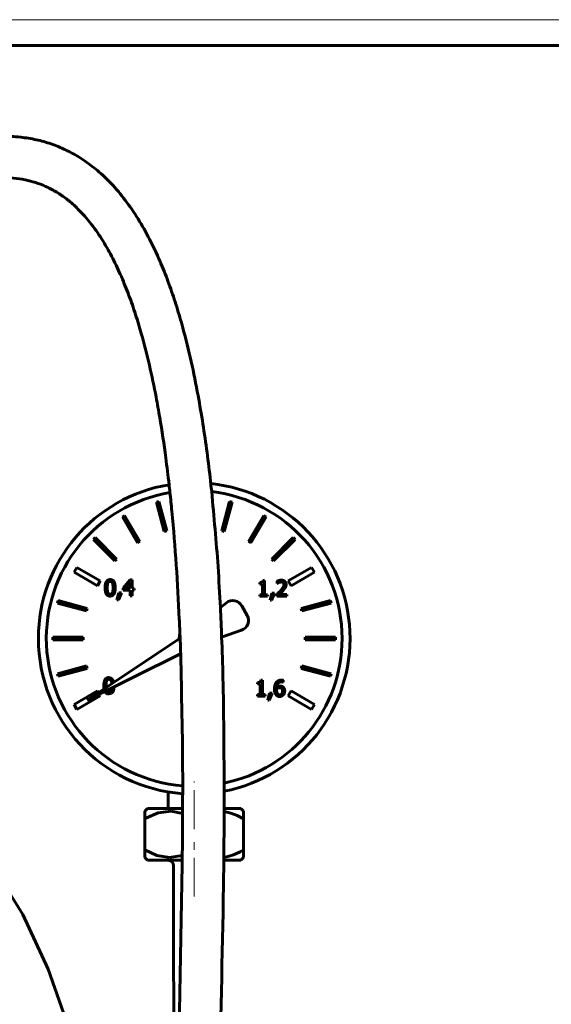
# Model space of a CAD drawing. Header units: millimetres. Extents: x 0 to 594, y 0 to 420.
# Tile 5 of 9: x 202 to 304, y 230 to 420. Entities that reach past the tile are written whole.
import ezdxf

# ---------------------------------------------------------------- set-up
doc = ezdxf.new("R2010")
doc.units = ezdxf.units.MM
for name, pattern in [('K5LT_AXLED', [12, 7.5, -1.5, 1.5, -1.5]), ('K5LT_BASIC', [0]), ('K5LT_THIN', [0])]:
    doc.linetypes.add(name, pattern=pattern)
doc.layers.add('Системный слой (1)', color=7, linetype='Continuous', true_color=0x6c6c6c)

# ---------------------------------------------------------------- blocks, each defined once
blk = doc.blocks.new('U6')
at = {"layer": 'Системный слой (1)', "color": 143, "linetype": 'K5LT_BASIC', "lineweight": 60, "true_color": 0x33acca}
for p, q in [((189.78, 264.73), (196.36, 256.88)), ((196.36, 256.88), (202.1, 247.66)), ((202.1, 247.66), (207.01, 237.08)), ((207.01, 237.08), (210.41, 227.38))]:
    blk.add_line(p, q, dxfattribs=at)
blk = doc.blocks.new('U50')
at = {"layer": 'Системный слой (1)', "color": 143, "linetype": 'K5LT_BASIC', "lineweight": 60, "true_color": 0x33acca}
for p, q in [((219.18, 290.91), (219.14, 290.77)), ((219.22, 291.08), (219.18, 290.91)), ((219.24, 291.27), (219.22, 291.08))]:
    blk.add_line(p, q, dxfattribs=at)
blk = doc.blocks.new('U51')
at = {"layer": 'Системный слой (1)', "color": 143, "linetype": 'K5LT_BASIC', "lineweight": 60, "true_color": 0x33acca}
for p, q in [((218.69, 290.11), (219.21, 290.26)), ((219.21, 290.26), (219.43, 290.5)), ((219.43, 290.5), (219.44, 290.51)), ((219.44, 290.51), (219.46, 290.54)), ((219.46, 290.54), (219.49, 290.61)), ((219.49, 290.61), (219.55, 290.75)), ((219.55, 290.75), (219.63, 291.1)), ((219.63, 291.1), (219.66, 291.48))]:
    blk.add_line(p, q, dxfattribs=at)
blk = doc.blocks.new('U52')
at = {"layer": 'Системный слой (1)', "color": 143, "linetype": 'K5LT_BASIC', "lineweight": 60, "true_color": 0x33acca}
for p, q in [((218.13, 291.57), (218.13, 291.69)), ((218.13, 291.45), (218.13, 291.57)), ((218.14, 291.34), (218.13, 291.45)), ((218.23, 290.77), (218.23, 290.78))]:
    blk.add_line(p, q, dxfattribs=at)
blk = doc.blocks.new('U53')
at = {"layer": 'Системный слой (1)', "color": 143, "linetype": 'K5LT_BASIC', "lineweight": 60, "true_color": 0x33acca}
for start, end in [(99.273, 180), (281.1079, 83.8941), (180, 265.7546)]:
    blk.add_arc((235.11, 300.82), 30, start, end, dxfattribs=at)
blk = doc.blocks.new('U54')
at = {"layer": 'Системный слой (1)', "color": 143, "linetype": 'K5LT_BASIC', "lineweight": 60, "true_color": 0x33acca}
for p, q in [((219.14, 292.63), (219.19, 292.47)), ((219.19, 292.47), (219.22, 292.29)), ((219.22, 292.29), (219.24, 292.07))]:
    blk.add_line(p, q, dxfattribs=at)
blk = doc.blocks.new('U55')
at = {"layer": 'Системный слой (1)', "color": 143, "linetype": 'K5LT_BASIC', "lineweight": 60, "true_color": 0x33acca}
for p, q in [((219.13, 293.18), (218.69, 293.28)), ((219.3, 293.06), (219.13, 293.18)), ((219.37, 292.97), (219.3, 293.06)), ((219.4, 292.93), (219.37, 292.97)), ((219.42, 292.91), (219.4, 292.93)), ((219.42, 292.89), (219.42, 292.91)), ((219.45, 292.86), (219.42, 292.89)), ((219.62, 292.33), (219.45, 292.86))]:
    blk.add_line(p, q, dxfattribs=at)
blk = doc.blocks.new('U56')
at = {"layer": 'Системный слой (1)', "color": 143, "linetype": 'K5LT_BASIC', "lineweight": 60, "true_color": 0x33acca}
for start, end in [(99.433, 265.5274), (0, 83.2212), (281.7149, 0)]:
    blk.add_arc((235.11, 300.82), 28.47, start, end, dxfattribs=at)
blk = doc.blocks.new('U57')
at = {"layer": 'Системный слой (1)', "color": 143, "linetype": 'K5LT_BASIC', "lineweight": 60, "true_color": 0x33acca}
for p, q in [((216.67, 290.36), (216.47, 290.7)), ((217.02, 289.74), (216.83, 290.08))]:
    blk.add_line(p, q, dxfattribs=at)
blk = doc.blocks.new('U58')
at = {"layer": 'Системный слой (1)', "color": 143, "linetype": 'K5LT_BASIC', "lineweight": 60, "true_color": 0x33acca}
for p, q in [((217.72, 291.69), (217.72, 291.48)), ((217.72, 291.48), (217.73, 291.27)), ((217.73, 291.27), (217.76, 291.09)), ((217.89, 290.61), (217.96, 290.49)), ((217.96, 290.49), (217.96, 290.48)), ((217.96, 290.48), (217.97, 290.46)), ((217.97, 290.46), (218, 290.43)), ((218, 290.43), (218.05, 290.37)), ((218.05, 290.37), (218.16, 290.26)), ((218.16, 290.26), (218.44, 290.13)), ((218.44, 290.13), (218.69, 290.11))]:
    blk.add_line(p, q, dxfattribs=at)
blk = doc.blocks.new('U65')
at = {"layer": 'Системный слой (1)', "color": 143, "linetype": 'K5LT_BASIC', "lineweight": 60, "true_color": 0x33acca}
for p, q in [((231.11, 253.07), (231.12, 240.84)), ((231.12, 240.84), (231.16, 228.61)), ((231.16, 228.61), (231.2, 216.37)), ((231.27, 201.07), (231.27, 200.74)), ((231.27, 200.74), (231.27, 200.4)), ((231.27, 200.4), (231.28, 200.07)), ((231.32, 192.07), (231.33, 189.31)), ((231.33, 189.31), (231.35, 186.54)), ((231.35, 186.54), (231.36, 183.79))]:
    blk.add_line(p, q, dxfattribs=at)
blk = doc.blocks.new('U66')
at = {"layer": 'Системный слой (1)', "color": 143, "linetype": 'K5LT_BASIC', "lineweight": 60, "true_color": 0x33acca}
for p, q in [((242.17, 267.18), (240.88, 267.47)), ((243.41, 266.69), (242.17, 267.18)), ((244.61, 266.07), (243.41, 266.69))]:
    blk.add_line(p, q, dxfattribs=at)
blk = doc.blocks.new('U67')
at = {"layer": 'Системный слой (1)', "color": 143, "linetype": 'K5LT_BASIC', "lineweight": 60, "true_color": 0x33acca}
for p, q in [((232.8, 258.07), (226.14, 258.07)), ((244.08, 258.07), (240.8, 258.07))]:
    blk.add_line(p, q, dxfattribs=at)
blk = doc.blocks.new('U68')
at = {"layer": 'Системный слой (1)', "color": 143, "linetype": 'K5LT_BASIC', "lineweight": 60, "true_color": 0x33acca}
for p, q in [((230.65, 267.54), (228.17, 267.21)), ((232.88, 267.11), (230.65, 267.54)), ((225.82, 266.19), (225.61, 266.07)), ((228.17, 267.21), (225.82, 266.19))]:
    blk.add_line(p, q, dxfattribs=at)
blk = doc.blocks.new('U69')
at = {"layer": 'Системный слой (1)', "color": 143, "linetype": 'K5LT_BASIC', "lineweight": 60, "true_color": 0x33acca}
for p, q in [((243.94, 259.71), (244.61, 260.07)), ((240.81, 258.67), (241.4, 258.77)), ((241.4, 258.77), (242.69, 259.15)), ((242.69, 259.15), (243.94, 259.71))]:
    blk.add_line(p, q, dxfattribs=at)
blk = doc.blocks.new('U70')
at = {"layer": 'Системный слой (1)', "color": 143, "linetype": 'K5LT_BASIC', "lineweight": 60, "true_color": 0x33acca}
for p, q in [((232.88, 268.07), (226.14, 268.07)), ((244.08, 268.07), (240.88, 268.07))]:
    blk.add_line(p, q, dxfattribs=at)
blk = doc.blocks.new('U71')
at = {"layer": 'Системный слой (1)', "color": 143, "linetype": 'K5LT_BASIC', "lineweight": 60, "true_color": 0x33acca}
for p, q in [((225.61, 260.07), (227.91, 259.01)), ((227.91, 259.01), (230.36, 258.6)), ((230.36, 258.6), (232.81, 259.02))]:
    blk.add_line(p, q, dxfattribs=at)
blk = doc.blocks.new('U116')
at = {"color": 7, "linetype": 'K5LT_THIN', "lineweight": 18, "true_color": 0xffffff}
blk.add_line((0, 420), (594, 420), dxfattribs=at)
at = {"color": 143, "linetype": 'K5LT_BASIC', "lineweight": 60, "true_color": 0x33acca}
blk.add_line((20, 415), (589, 415), dxfattribs=at)

msp = doc.modelspace()

# ---------------------------------------------------------------- linework, layer by layer
at = {"layer": 'Системный слой (1)', "color": 143, "linetype": 'K5LT_BASIC', "lineweight": 60, "true_color": 0x33acca}
for p, q in [((228.309, 327.171), (227.826, 327.042)), ((227.826, 327.042), (229.338, 321.399)), ((229.821, 321.528), (228.309, 327.171)), ((241.911, 327.171), (240.399, 321.528)), ((240.882, 321.399), (242.394, 327.042)), ((242.394, 327.042), (241.911, 327.171)), ((221.721, 324.513), (221.288, 324.263)), ((224.642, 319.454), (221.721, 324.513)), ((248.499, 324.513), (245.578, 319.454)), ((248.932, 324.263), (248.499, 324.513)), ((221.288, 324.263), (224.209, 319.204)), ((246.011, 319.204), (248.932, 324.263)), ((229.338, 321.399), (229.821, 321.528)), ((240.399, 321.528), (240.882, 321.399)), ((216.045, 320.24), (215.692, 319.887)), ((215.692, 319.887), (219.823, 315.756)), ((220.176, 316.11), (216.045, 320.24)), ((224.209, 319.204), (224.642, 319.454)), ((245.578, 319.454), (246.011, 319.204)), ((254.174, 320.24), (250.044, 316.11)), ((250.397, 315.756), (254.528, 319.887)), ((254.528, 319.887), (254.174, 320.24)), ((219.823, 315.756), (220.176, 316.11)), ((250.044, 316.11), (250.397, 315.756)), ((212.52, 314.5), (211.97, 313.547)), ((211.97, 313.547), (216.473, 310.947)), ((217.023, 311.9), (212.52, 314.5)), ((257.7, 314.5), (253.197, 311.9)), ((253.747, 310.947), (258.25, 313.547)), ((258.25, 313.547), (257.7, 314.5)), ((216.473, 310.947), (217.023, 311.9)), ((222.786, 312.087), (221.423, 310.516)), ((221.744, 310.414), (222.769, 311.605)), ((222.769, 311.605), (222.769, 310.414)), ((223.162, 312.087), (222.786, 312.087)), ((223.162, 310.414), (223.162, 312.087)), ((247.725, 311.563), (247.725, 311.284)), ((247.725, 311.284), (248.278, 311.284)), ((248.278, 311.284), (248.278, 309.242)), ((248.671, 311.988), (248.355, 311.988)), ((248.671, 309.242), (248.671, 311.988)), ((251.106, 311.86), (251.106, 311.425)), ((251.106, 311.425), (251.129, 311.425)), ((251.129, 311.425), (251.425, 311.593)), ((253.197, 311.9), (253.747, 310.947)), ((220.583, 309.622), (220.222, 308.28)), ((220.521, 308.28), (221.094, 309.622)), ((221.094, 309.622), (220.583, 309.622)), ((221.423, 310.516), (221.423, 310.086)), ((221.423, 310.086), (222.769, 310.086)), ((222.769, 310.414), (221.744, 310.414)), ((222.769, 310.086), (222.769, 309.039)), ((223.525, 310.414), (223.162, 310.414)), ((223.162, 310.086), (223.525, 310.086)), ((223.162, 309.039), (223.162, 310.086)), ((223.525, 310.086), (223.525, 310.414)), ((247.725, 309.242), (247.725, 308.93)), ((248.278, 309.242), (247.725, 309.242)), ((249.212, 309.242), (248.671, 309.242)), ((249.212, 308.93), (249.212, 309.242)), ((250.062, 309.513), (249.701, 308.172)), ((250, 308.172), (250.573, 309.513)), ((250.573, 309.513), (250.062, 309.513)), ((251.042, 309.363), (251.042, 308.93)), ((251.425, 309.284), (252.23, 310.074)), ((252.922, 309.284), (251.425, 309.284)), ((252.922, 308.93), (252.922, 309.284)), ((208.891, 308.107), (208.761, 307.624)), ((208.761, 307.624), (214.404, 306.112)), ((214.533, 306.595), (208.891, 308.107)), ((220.222, 308.28), (220.521, 308.28)), ((222.769, 309.039), (223.162, 309.039)), ((241.304, 307.678), (240.145, 306.753)), ((247.725, 308.93), (249.212, 308.93)), ((249.701, 308.172), (250, 308.172)), ((251.042, 308.93), (252.922, 308.93)), ((261.329, 308.107), (255.686, 306.595)), ((255.816, 306.112), (261.458, 307.624)), ((261.458, 307.624), (261.329, 308.107)), ((214.404, 306.112), (214.533, 306.595)), ((245.315, 305.257), (244.3, 307.086)), ((255.686, 306.595), (255.816, 306.112)), ((240.392, 301.073), (244.22, 302.396)), ((213.741, 301.072), (207.899, 301.072)), ((207.899, 301.072), (207.899, 300.572)), ((207.899, 300.572), (213.741, 300.572)), ((213.741, 300.572), (213.741, 301.072)), ((232.231, 300.71), (214.496, 288.921)), ((256.479, 301.072), (256.479, 300.572)), ((262.321, 301.072), (256.479, 301.072)), ((256.479, 300.572), (262.321, 300.572)), ((262.321, 300.572), (262.321, 301.072)), ((214.496, 288.921), (232.502, 297.854)), ((214.404, 295.533), (208.761, 294.021)), ((208.761, 294.021), (208.891, 293.538)), ((208.891, 293.538), (214.533, 295.05)), ((214.533, 295.05), (214.404, 295.533)), ((255.816, 295.533), (255.686, 295.05)), ((255.686, 295.05), (261.329, 293.538)), ((261.458, 294.021), (255.816, 295.533)), ((261.329, 293.538), (261.458, 294.021)), ((247.283, 292.327), (247.283, 292.048)), ((248.229, 292.752), (247.913, 292.752)), ((248.229, 290.005), (248.229, 292.752)), ((252.245, 292.364), (252.262, 292.364)), ((252.262, 292.364), (252.262, 292.757)), ((216.473, 290.697), (211.97, 288.097)), ((247.283, 292.048), (247.836, 292.048)), ((247.836, 292.048), (247.836, 290.005)), ((249.62, 290.277), (249.259, 288.935)), ((249.558, 288.935), (250.131, 290.277)), ((250.131, 290.277), (249.62, 290.277)), ((250.963, 290.941), (250.971, 291.134)), ((253.747, 290.697), (253.197, 289.745)), ((258.25, 288.097), (253.747, 290.697)), ((212.52, 287.145), (217.023, 289.745)), ((247.836, 290.005), (247.283, 290.005)), ((247.283, 290.005), (247.283, 289.694)), ((247.283, 289.694), (248.77, 289.694)), ((248.77, 290.005), (248.229, 290.005)), ((248.77, 289.694), (248.77, 290.005)), ((249.259, 288.935), (249.558, 288.935)), ((253.197, 289.745), (257.7, 287.145)), ((211.97, 288.097), (212.52, 287.145)), ((257.7, 287.145), (258.25, 288.097)), ((230.11, 271.242), (230.11, 268.072)), ((225.61, 267.542), (226.14, 268.072)), ((225.61, 266.072), (225.61, 267.542)), ((244.61, 267.542), (244.08, 268.072)), ((244.61, 267.542), (244.61, 266.072)), ((225.61, 260.072), (225.61, 266.072)), ((244.61, 260.072), (244.61, 266.072)), ((225.61, 258.603), (225.61, 260.072)), ((244.61, 260.072), (244.61, 258.603)), ((226.14, 258.072), (225.61, 258.603)), ((244.08, 258.072), (244.61, 258.603)), ((231.11, 257.072), (231.11, 253.072))]:
    msp.add_line(p, q, dxfattribs=at)
at = {"layer": 'Системный слой (1)', "color": 30, "linetype": 'K5LT_AXLED', "lineweight": 18, "true_color": 0xff8000}
for p, q in [((235.11, 264.072), (235.11, 273.242)), ((235.11, 251.072), (235.11, 262.072))]:
    msp.add_line(p, q, dxfattribs=at)
at = {"layer": 'Системный слой (1)', "color": 143, "linetype": 'K5LT_BASIC', "lineweight": 60, "true_color": 0x33acca}
for centre, radius, start, end in [((242.552, 306.115), 2, 29.02848, 128.59585), ((243.567, 304.286), 2, 289.06032, 29.02848), ((235.11, 300.822), 2.882, 162.48909, 182.24322), ((230.11, 257.072), 1, 0, 90)]:
    msp.add_arc(centre, radius, start, end, dxfattribs=at)
for points, knots in [([(198.459, 397.543), (198.923, 397.543), (199.385, 397.533), (200.47, 397.483), (201.092, 397.435), (202.716, 397.256), (203.718, 397.091), (205.666, 396.655), (206.61, 396.39), (208.483, 395.748), (209.421, 395.366), (211.238, 394.501), (212.116, 394.022), (213.48, 393.177), (213.98, 392.845), (215.382, 391.849), (216.281, 391.13), (218.074, 389.526), (218.966, 388.631), (220.756, 386.634), (221.637, 385.532), (223.325, 383.192), (224.129, 381.956), (225.65, 379.385), (226.367, 378.047), (227.714, 375.308), (228.343, 373.906), (229.454, 371.222), (229.948, 369.937), (230.883, 367.331), (231.324, 366.01), (232.158, 363.342), (232.551, 361.996), (233.507, 358.503), (234.038, 356.342), (235.012, 351.982), (235.454, 349.789), (236.191, 345.77), (236.497, 343.957), (237.349, 338.5), (237.833, 334.817), (238.265, 330.979), (238.287, 330.816), (238.347, 330.13), (238.425, 329.612), (238.889, 324.277), (239.374, 319.49), (239.866, 312.023), (240.029, 309.373), (240.229, 304.858), (240.323, 302.964), (240.489, 298.449), (240.575, 295.833), (240.814, 286.479), (240.813, 279.7), (240.896, 272.425), (240.889, 271.908), (240.891, 270.276), (240.889, 269.18), (240.859, 264.742), (240.833, 261.406), (240.778, 255.548), (240.736, 253.001), (240.476, 237.096), (240.121, 223.674), (239.8, 208.153), (239.765, 206.033), (239.718, 202.973), (239.7, 202.023), (239.689, 200.739), (239.681, 200.405), (239.659, 197.405), (239.636, 194.739), (239.615, 191.627), (239.616, 191.181), (239.616, 190.692), (239.616, 190.629), (239.616, 190.584)], [0, 0, 0, 0, 0.2367398, 0.2367398, 0.5523929, 0.5523929, 1.0601969, 1.0601969, 1.544577, 1.544577, 2.0325219, 2.0325219, 2.5056027, 2.5056027, 2.786157, 2.786157, 3.3095432, 3.3095432, 3.8676201, 3.8676201, 4.4866758, 4.4866758, 5.1076555, 5.1076555, 5.7286352, 5.7286352, 6.3496149, 6.3496149, 6.902071, 6.902071, 7.4545271, 7.4545271, 8.0069832, 8.0069832, 8.878645, 8.878645, 9.7503067, 9.7503067, 10.4647525, 10.4647525, 11.8936441, 11.8936441, 11.957174, 11.957174, 12.1596985, 12.1596985, 14.0275982, 14.0275982, 15.0393762, 15.0393762, 15.7710527, 15.7710527, 16.7866206, 16.7866206, 19.3923494, 19.3923494, 19.5944868, 19.5944868, 20.0224919, 20.0224919, 21.3096182, 21.3096182, 22.284422, 22.284422, 27.4673207, 27.4673207, 28.2839464, 28.2839464, 28.6508928, 28.6508928, 28.7793703, 28.7793703, 29.8086143, 29.8086143, 29.9805003, 29.9805003, 29.9976215, 29.9976215, 29.9976215, 29.9976215]), ([(198.459, 389.543), (199.285, 389.543), (200.101, 389.499), (201.643, 389.323), (202.362, 389.201), (203.733, 388.886), (204.39, 388.698), (205.689, 388.244), (206.325, 387.983), (207.607, 387.366), (208.245, 387.014), (209.504, 386.223), (210.129, 385.781), (210.895, 385.175), (211.052, 385.047), (211.894, 384.343), (212.571, 383.71), (213.965, 382.254), (214.677, 381.42), (216.13, 379.531), (216.868, 378.453), (218.221, 376.26), (218.838, 375.16), (220.009, 372.879), (220.562, 371.702), (221.605, 369.3), (222.094, 368.077), (222.996, 365.651), (223.412, 364.449), (224.2, 362.013), (224.574, 360.775), (225.495, 357.524), (226.01, 355.497), (226.956, 351.402), (227.387, 349.333), (228.025, 345.976), (228.255, 344.687), (228.906, 340.823), (229.29, 338.241), (229.867, 333.9), (230.079, 332.162), (230.334, 329.921), (230.391, 329.413), (230.57, 327.704), (230.696, 326.505), (231.473, 318.431), (231.926, 311.467), (232.284, 303.587), (232.325, 302.638), (232.412, 300.41), (232.475, 299.136), (232.67, 290.013), (232.872, 282.137), (232.889, 273.692), (232.89, 273.067), (232.89, 271.93), (232.896, 271.419), (232.876, 269.958), (232.888, 269.019), (232.859, 264.742), (232.851, 261.404), (232.66, 248.672), (232.49, 239.323), (232.239, 228.316), (232.202, 226.775), (232.1, 222.169), (232.029, 219.12), (231.961, 216.038), (231.961, 216.02), (231.93, 214.558), (231.902, 213.112), (231.866, 211.473), (231.862, 211.272), (231.791, 207.742), (231.75, 204.404), (231.685, 200.74), (231.681, 200.405), (231.658, 197.859), (231.632, 195.648), (231.62, 192.981), (231.619, 192.529), (231.617, 191.579), (231.616, 191.074), (231.616, 190.584)], [0, 0, 0, 0, 0.5128274, 0.5128274, 0.9633147, 0.9633147, 1.3823798, 1.3823798, 1.8004774, 1.8004774, 2.2156063, 2.2156063, 2.6340813, 2.6340813, 2.7442583, 2.7442583, 3.2201145, 3.2201145, 3.7482523, 3.7482523, 4.3577321, 4.3577321, 4.916947, 4.916947, 5.4761619, 5.4761619, 6.0353768, 6.0353768, 6.5697468, 6.5697468, 7.1041169, 7.1041169, 7.9661339, 7.9661339, 8.828151, 8.828151, 9.3598415, 9.3598415, 10.4232224, 10.4232224, 11.1281492, 11.1281492, 11.3353124, 11.3353124, 11.8241419, 11.8241419, 14.625981, 14.625981, 15.0103738, 15.0103738, 15.5291672, 15.5291672, 18.7024563, 18.7024563, 18.9561097, 18.9561097, 19.1642918, 19.1642918, 19.5477813, 19.5477813, 20.896602, 20.896602, 24.701958, 24.701958, 25.3251477, 25.3251477, 26.5669107, 26.5669107, 26.5744593, 26.5744593, 27.1580496, 27.1580496, 27.2386994, 27.2386994, 28.5867422, 28.5867422, 28.7213537, 28.7213537, 29.6159124, 29.6159124, 29.7995151, 29.7995151, 29.9975085, 29.9975085, 29.9975085, 29.9975085])]:
    msp.add_open_spline(points, degree=3, knots=knots, dxfattribs=at)
for points in [[(218.93, 312.148), (218.432, 312.148), (217.955, 311.385), (217.955, 310.56)], [(218.37, 310.56), (218.37, 310.859), (218.414, 311.333), (218.476, 311.489)], [(218.476, 311.489), (218.54, 311.649), (218.76, 311.81), (218.93, 311.81)], [(219.904, 310.563), (219.904, 311.358), (219.432, 312.148), (218.93, 312.148)], [(218.93, 311.81), (219.101, 311.81), (219.316, 311.649), (219.378, 311.494)], [(219.378, 311.494), (219.439, 311.338), (219.489, 310.876), (219.489, 310.563)], [(248.355, 311.988), (248.335, 311.741), (248.039, 311.563), (247.725, 311.563)], [(251.887, 312.043), (251.684, 312.043), (251.232, 311.922), (251.106, 311.86)], [(251.425, 311.593), (251.526, 311.635), (251.749, 311.689), (251.857, 311.689)], [(252.381, 311.183), (252.381, 310.939), (252.127, 310.479), (251.778, 310.096)], [(251.857, 311.689), (251.971, 311.689), (252.159, 311.628), (252.23, 311.566)], [(252.796, 311.205), (252.796, 311.591), (252.314, 312.043), (251.887, 312.043)], [(252.23, 311.566), (252.302, 311.504), (252.381, 311.312), (252.381, 311.183)], [(252.638, 310.595), (252.712, 310.724), (252.796, 311.025), (252.796, 311.205)], [(217.955, 310.56), (217.955, 309.757), (218.427, 308.974), (218.93, 308.974)], [(218.474, 309.641), (218.409, 309.809), (218.37, 310.239), (218.37, 310.56)], [(218.93, 309.313), (218.753, 309.313), (218.533, 309.483), (218.474, 309.641)], [(218.93, 308.974), (219.427, 308.974), (219.904, 309.743), (219.904, 310.563)], [(219.38, 309.634), (219.318, 309.473), (219.098, 309.313), (218.93, 309.313)], [(219.489, 310.563), (219.489, 310.249), (219.439, 309.785), (219.38, 309.634)], [(251.778, 310.096), (251.605, 309.906), (251.245, 309.553), (251.042, 309.363)], [(252.23, 310.074), (252.349, 310.2), (252.564, 310.462), (252.638, 310.595)], [(218.692, 293.281), (218.193, 293.281), (217.716, 292.517), (217.716, 291.692)], [(218.131, 291.692), (218.131, 291.991), (218.175, 292.466), (218.237, 292.621)], [(218.237, 292.621), (218.301, 292.782), (218.521, 292.942), (218.692, 292.942)], [(218.692, 292.942), (218.862, 292.942), (219.077, 292.782), (219.139, 292.626)], [(247.913, 292.752), (247.893, 292.505), (247.597, 292.327), (247.283, 292.327)], [(250.884, 292.307), (250.714, 292.07), (250.551, 291.43), (250.551, 291.032)], [(251.917, 292.799), (251.573, 292.799), (251.05, 292.539), (250.884, 292.307)], [(250.971, 291.428), (251.015, 291.932), (251.482, 292.445), (251.862, 292.445)], [(251.862, 292.445), (251.981, 292.445), (252.188, 292.393), (252.245, 292.364)], [(252.262, 292.757), (252.196, 292.779), (252.018, 292.799), (251.917, 292.799)], [(218.692, 290.445), (218.514, 290.445), (218.294, 290.616), (218.235, 290.774)], [(219.141, 290.766), (219.079, 290.606), (218.86, 290.445), (218.692, 290.445)], [(250.551, 291.032), (250.551, 290.627), (250.729, 290.072), (250.887, 289.906)], [(251.181, 290.136), (251.087, 290.237), (250.963, 290.625), (250.963, 290.941)], [(251.605, 291.64), (251.423, 291.64), (251.116, 291.529), (250.971, 291.428)], [(250.971, 291.134), (251.102, 291.215), (251.371, 291.302), (251.514, 291.302)], [(251.514, 291.302), (251.62, 291.302), (251.823, 291.26), (251.904, 291.196)], [(252.112, 290.664), (252.112, 290.314), (251.808, 289.963), (251.561, 289.963)], [(252.196, 291.46), (252.05, 291.568), (251.783, 291.64), (251.605, 291.64)], [(251.904, 291.196), (252.013, 291.107), (252.112, 290.852), (252.112, 290.664)], [(252.527, 290.682), (252.527, 290.944), (252.364, 291.334), (252.196, 291.46)], [(252.24, 289.916), (252.371, 290.049), (252.527, 290.447), (252.527, 290.682)], [(250.887, 289.906), (251.015, 289.768), (251.353, 289.63), (251.559, 289.63)], [(251.561, 289.963), (251.455, 289.963), (251.267, 290.04), (251.181, 290.136)], [(251.559, 289.63), (251.764, 289.63), (252.104, 289.775), (252.24, 289.916)]]:
    msp.add_open_spline(points, degree=2, dxfattribs=at)

# ---------------------------------------------------------------- block references
msp.add_blockref('U116', (0, 0))
at = {"layer": 'Системный слой (1)'}
for name in ['U53', 'U56', 'U55', 'U54', 'U57', 'U58', 'U52', 'U51', 'U50', 'U68', 'U70', 'U66', 'U6', 'U71', 'U69', 'U67', 'U65']:
    msp.add_blockref(name, (0, 0), dxfattribs=at)

doc.saveas('drawing.dxf')
